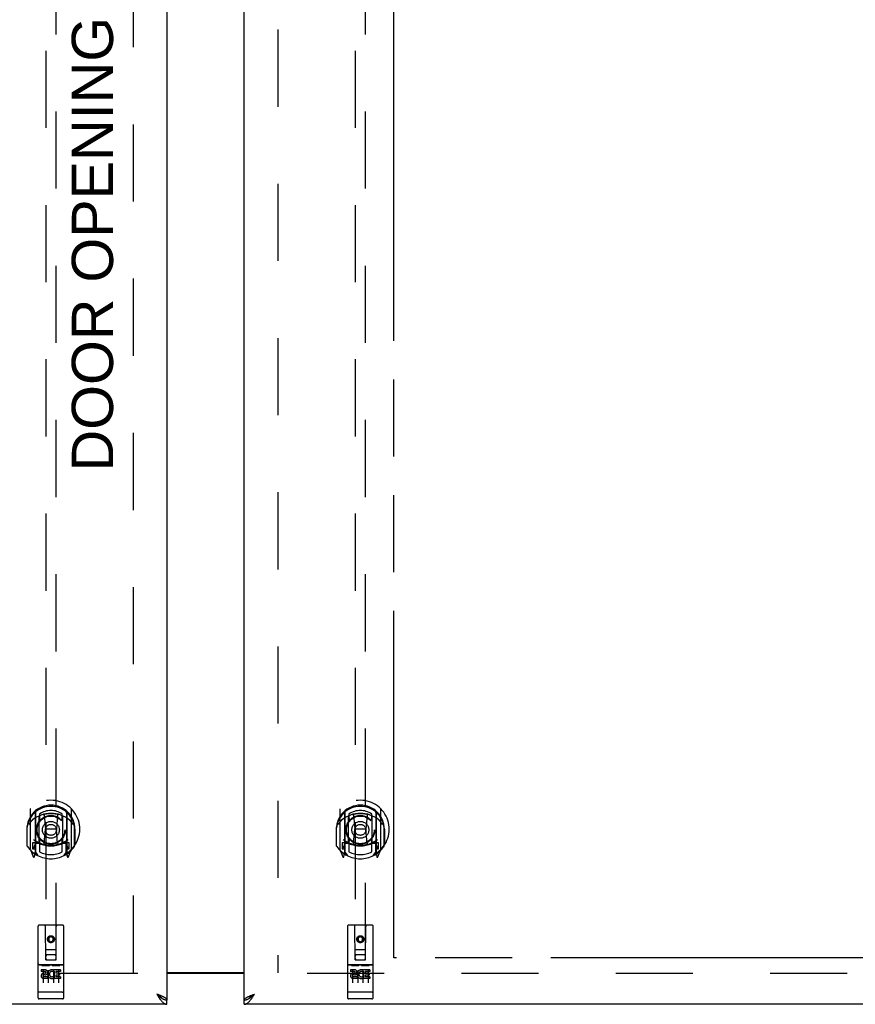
# Model space of a CAD drawing. Header units: inches. Extents: x 0 to 340, y 0 to 220.
# Tile 7 of 24: x 107 to 127, y 74 to 98. Entities that reach past the tile are written whole.
import ezdxf

# ---------------------------------------------------------------- set-up
doc = ezdxf.new("R2010")
doc.units = ezdxf.units.IN
doc.header["$LTSCALE"] = 18.7
doc.header["$MEASUREMENT"] = 0
doc.linetypes.add('HIDDEN', pattern=[0.2, 0.1, -0.1])
doc.linetypes.add('PHANTOM', pattern=[0.8, 0.45, -0.05, 0.1, -0.05, 0.1, -0.05])
doc.layers.get('0').update_dxf_attribs({"linetype": 'CONTINUOUS'})
for name, color, linetype in [('02___PRT_ALL_AXES', 7, 'CONTINUOUS'), ('AVAILABLE_DOOR_SPACE', 7, 'CONTINUOUS'), ('DEFAULT_2', 8, 'HIDDEN'), ('DIMENSIONS', 7, 'CONTINUOUS')]:
    doc.layers.add(name, color=color, linetype=linetype)
doc.styles.get("Standard").update_dxf_attribs({"font": 'arial.ttf'})
doc.dimstyles.new('DIMSTYLE_1', dxfattribs={"dimtxt": 1.5, "dimasz": 2, "dimexe": 0.09, "dimexo": 0.07, "dimgap": 0.0375, "dimtad": 0, "dimtih": 1, "dimtoh": 1, "dimzin": 4, "dimdsep": 46, "dimtxsty": 'Standard', "dimblk": '_FILLED', "dimblk1": '_FILLED', "dimblk2": '_FILLED', "dimcen": 0.09, "dimazin": 1, "dimtfac": 1, "dimtdec": 3, "dimtofl": 0, "dimtmove": 0, "dimatfit": 3, "dimldrblk": '_FILLED', "dimfxl": 1, "dimtolj": 1, "dimtzin": 4, "dimarcsym": 0})

# ---------------------------------------------------------------- blocks, each defined once
blk = doc.blocks.new('_FILLED')
at = {"color": 0, "linetype": 'ByBlock'}
blk.add_solid([(0, 0), (-1, 0.2), (-1, -0.2)], dxfattribs=at)
blk = doc.blocks.new('*D8')
at = {"layer": 'DIMENSIONS', "color": 2, "linetype": 'Continuous'}
for p, q in [((112.197, 131.744), (108.197, 131.744)), ((115.822, 131.744), (119.612, 131.744))]:
    blk.add_line(p, q, dxfattribs=at)
at = {"layer": 'DIMENSIONS', "color": 2, "linetype": 'Continuous', "xscale": 2, "yscale": 2, "zscale": 2}
blk.add_blockref('_FILLED', (112.197, 131.744), dxfattribs=at)
at = {"layer": 'DIMENSIONS', "color": 2, "linetype": 'Continuous', "xscale": 2, "yscale": 2, "zscale": 2, "rotation": 180}
blk.add_blockref('_FILLED', (115.822, 131.744), dxfattribs=at)
at = {"layer": 'DIMENSIONS', "color": 2, "linetype": 'Continuous', "insert": (120.362, 132.494), "char_height": 1.5, "width": 4.07621, "attachment_point": 1, "line_spacing_factor": 0.9}
blk.add_mtext('3.63', dxfattribs=at)
blk = doc.blocks.new('*D9')
at = {"layer": 'DIMENSIONS', "color": 2, "linetype": 'Continuous'}
for p, q in [((115.822, 133.973), (127.108, 133.973)), ((145.135, 133.973), (133.849, 133.973))]:
    blk.add_line(p, q, dxfattribs=at)
at = {"layer": 'DIMENSIONS', "color": 2, "linetype": 'Continuous', "xscale": 2, "yscale": 2, "zscale": 2, "rotation": 180}
blk.add_blockref('_FILLED', (115.822, 133.973), dxfattribs=at)
at = {"layer": 'DIMENSIONS', "color": 2, "linetype": 'Continuous', "xscale": 2, "yscale": 2, "zscale": 2}
blk.add_blockref('_FILLED', (145.135, 133.973), dxfattribs=at)
at = {"layer": 'DIMENSIONS', "color": 2, "linetype": 'Continuous', "insert": (130.479, 134.723), "char_height": 1.5, "width": 5.24164, "attachment_point": 2, "line_spacing_factor": 0.9}
blk.add_mtext('29.31', dxfattribs=at)

msp = doc.modelspace()

# ---------------------------------------------------------------- linework, layer by layer
at = {"color": 3, "linetype": 'Continuous'}
for p, q in [((110.322, 154.887), (110.322, 74.595)), ((112.197, 74.595), (112.197, 154.887)), ((112.197, 75.256), (110.322, 75.256)), ((112.197, 75.241), (110.322, 75.241)), ((112.412, 74.726), (112.444, 74.738)), ((110.322, 74.491), (75.635, 74.491)), ((146.885, 74.491), (112.197, 74.491))]:
    msp.add_line(p, q, dxfattribs=at)
at = {"color": 7, "linetype": 'Continuous'}
for p, q in [((110.199, 74.637), (110.21, 74.63)), ((110.322, 74.491), (110.322, 74.595)), ((112.197, 74.491), (112.197, 74.595)), ((112.298, 74.623), (112.309, 74.63))]:
    msp.add_line(p, q, dxfattribs=at)
at = {"color": 3, "linetype": 'Continuous'}
for points in [[(110.226, 74.678), (110.213, 74.684), (110.199, 74.69), (110.185, 74.696), (110.17, 74.702), (110.155, 74.708), (110.14, 74.714), (110.124, 74.72), (110.108, 74.726), (110.076, 74.738)], [(110.076, 74.738), (110.087, 74.72), (110.098, 74.702), (110.109, 74.685), (110.121, 74.668), (110.132, 74.651), (110.143, 74.635), (110.154, 74.619), (110.165, 74.604)], [(112.343, 74.59), (112.354, 74.604), (112.365, 74.619), (112.377, 74.635), (112.388, 74.651), (112.399, 74.668), (112.41, 74.685), (112.421, 74.702), (112.433, 74.72), (112.444, 74.738)], [(110.165, 74.604), (110.177, 74.59), (110.188, 74.576), (110.199, 74.563), (110.21, 74.551), (110.221, 74.54), (110.233, 74.53), (110.244, 74.521), (110.255, 74.513), (110.266, 74.507), (110.278, 74.501), (110.289, 74.497), (110.3, 74.494), (110.311, 74.492), (110.322, 74.491)], [(110.322, 74.595), (110.322, 74.601), (110.32, 74.607), (110.318, 74.613), (110.314, 74.619), (110.309, 74.625), (110.304, 74.631), (110.297, 74.637), (110.289, 74.643), (110.281, 74.648), (110.271, 74.654), (110.261, 74.66), (110.25, 74.666), (110.238, 74.672), (110.226, 74.678)], [(112.197, 74.595), (112.198, 74.601), (112.199, 74.607), (112.202, 74.613), (112.206, 74.619), (112.21, 74.625), (112.216, 74.631), (112.223, 74.637), (112.23, 74.643), (112.239, 74.648), (112.248, 74.654), (112.258, 74.66), (112.27, 74.666), (112.281, 74.672), (112.294, 74.678)], [(112.197, 74.491), (112.209, 74.492), (112.22, 74.494), (112.231, 74.497), (112.242, 74.501), (112.253, 74.507), (112.265, 74.513), (112.276, 74.521), (112.287, 74.53), (112.298, 74.54), (112.309, 74.551), (112.321, 74.563), (112.332, 74.576), (112.343, 74.59)], [(112.294, 74.678), (112.307, 74.684), (112.321, 74.69), (112.335, 74.696), (112.35, 74.702), (112.365, 74.708), (112.38, 74.714), (112.396, 74.72), (112.412, 74.726)]]:
    msp.add_lwpolyline(points, dxfattribs=at)
at = {"color": 7, "linetype": 'Continuous'}
for points in [[(110.076, 74.738), (110.087, 74.727), (110.098, 74.717), (110.109, 74.707), (110.121, 74.697), (110.132, 74.688), (110.143, 74.678), (110.154, 74.669), (110.165, 74.66), (110.177, 74.652), (110.188, 74.644), (110.199, 74.637)], [(110.206, 74.632), (110.203, 74.638), (110.197, 74.645), (110.191, 74.652), (110.184, 74.659), (110.177, 74.666), (110.168, 74.673), (110.16, 74.681), (110.15, 74.688), (110.141, 74.695), (110.13, 74.702), (110.12, 74.709), (110.109, 74.716), (110.098, 74.723), (110.087, 74.73), (110.076, 74.738)], [(112.309, 74.63), (112.321, 74.637), (112.332, 74.644), (112.343, 74.652), (112.354, 74.66), (112.365, 74.669), (112.377, 74.678), (112.388, 74.688), (112.399, 74.697), (112.41, 74.707), (112.421, 74.717), (112.433, 74.727), (112.444, 74.738)], [(112.313, 74.632), (112.317, 74.638), (112.322, 74.645), (112.329, 74.652), (112.335, 74.659), (112.343, 74.666), (112.351, 74.673), (112.36, 74.681), (112.369, 74.688), (112.379, 74.695), (112.389, 74.702), (112.4, 74.709), (112.411, 74.716), (112.422, 74.723), (112.433, 74.73), (112.444, 74.738)], [(110.21, 74.63), (110.221, 74.623), (110.233, 74.618), (110.244, 74.612), (110.255, 74.608), (110.266, 74.604), (110.278, 74.601), (110.289, 74.598), (110.3, 74.596), (110.311, 74.595), (110.322, 74.595)], [(112.197, 74.595), (112.209, 74.595), (112.22, 74.596), (112.231, 74.598), (112.242, 74.601), (112.253, 74.604), (112.265, 74.608), (112.276, 74.612), (112.287, 74.618), (112.298, 74.623)]]:
    msp.add_lwpolyline(points, dxfattribs=at)
at = {"layer": '02___PRT_ALL_AXES', "color": 8, "linetype": 'HIDDEN'}
for p, q in [((107.792, 75.452), (107.227, 75.452)), ((115.292, 75.452), (114.727, 75.452)), ((107.365, 75.33), (107.273, 75.33)), ((107.273, 75.33), (107.273, 75.287)), ((107.365, 75.287), (107.273, 75.287)), ((107.369, 75.244), (107.323, 75.244)), ((107.586, 75.294), (107.573, 75.275)), ((107.582, 75.319), (107.586, 75.317)), ((107.742, 75.33), (107.586, 75.33)), ((107.586, 75.33), (107.586, 75.317)), ((107.586, 75.294), (107.586, 75.116)), ((107.742, 75.287), (107.628, 75.287)), ((107.628, 75.287), (107.628, 75.244)), ((107.72, 75.244), (107.628, 75.244)), ((107.72, 75.244), (107.72, 75.201)), ((107.742, 75.33), (107.742, 75.287)), ((114.865, 75.33), (114.773, 75.33)), ((114.773, 75.33), (114.773, 75.287)), ((114.865, 75.287), (114.773, 75.287)), ((114.869, 75.244), (114.823, 75.244)), ((115.086, 75.294), (115.073, 75.275)), ((115.082, 75.319), (115.086, 75.317)), ((115.242, 75.33), (115.086, 75.33)), ((115.086, 75.33), (115.086, 75.317)), ((115.086, 75.294), (115.086, 75.116)), ((115.242, 75.287), (115.128, 75.287)), ((115.128, 75.287), (115.128, 75.244)), ((115.22, 75.244), (115.128, 75.244)), ((115.22, 75.244), (115.22, 75.201)), ((115.242, 75.33), (115.242, 75.287)), ((107.365, 75.203), (107.337, 75.203)), ((107.429, 75.159), (107.337, 75.159)), ((107.429, 75.116), (107.337, 75.116)), ((107.429, 75.159), (107.429, 75.116)), ((107.561, 75.164), (107.578, 75.125)), ((107.742, 75.116), (107.586, 75.116)), ((107.72, 75.201), (107.628, 75.201)), ((107.628, 75.201), (107.628, 75.159)), ((107.742, 75.159), (107.628, 75.159)), ((107.742, 75.159), (107.742, 75.116)), ((114.865, 75.203), (114.837, 75.203)), ((114.929, 75.159), (114.837, 75.159)), ((114.929, 75.116), (114.837, 75.116)), ((114.929, 75.159), (114.929, 75.116)), ((115.061, 75.164), (115.078, 75.125)), ((115.242, 75.116), (115.086, 75.116)), ((115.22, 75.201), (115.128, 75.201)), ((115.128, 75.201), (115.128, 75.159)), ((115.242, 75.159), (115.128, 75.159)), ((115.242, 75.159), (115.242, 75.116)), ((107.792, 74.624), (107.227, 74.624)), ((115.292, 74.624), (114.727, 74.624))]:
    msp.add_line(p, q, dxfattribs=at)
for centre in [(107.51, 76.069), (115.01, 76.069)]:
    msp.add_circle(centre, 0.085, dxfattribs=at)
for centre, radius, start, end in [((107.337, 75.181), 0.0644, 102.2995, 270.0775), ((107.365, 75.266), 0.0635, 270, 90), ((107.365, 75.265), 0.0219, 280.307, 90), ((107.536, 75.223), 0.107, 64.2636, 293.4027), ((107.536, 75.223), 0.0639, 54.8895, 293.4026), ((114.837, 75.181), 0.0644, 102.2995, 270.0775), ((114.865, 75.266), 0.0635, 270, 90), ((114.865, 75.265), 0.0219, 280.307, 90), ((115.036, 75.223), 0.107, 64.2636, 293.4027), ((115.036, 75.223), 0.0639, 54.8895, 293.4026), ((107.337, 75.181), 0.0219, 89.9011, 270), ((114.837, 75.181), 0.0219, 89.9011, 270)]:
    msp.add_arc(centre, radius, start, end, dxfattribs=at)
at = {"layer": 'AVAILABLE_DOOR_SPACE', "color": 4, "linetype": 'PHANTOM'}
for p, q in [((115.822, 75.616), (115.822, 108.04)), ((128.041, 75.616), (115.822, 75.616))]:
    msp.add_line(p, q, dxfattribs=at)
at = {"layer": 'DEFAULT_2', "color": 8, "linetype": 'HIDDEN'}
for p, q in [((109.51, 75.256), (109.51, 154.226)), ((113.01, 154.226), (113.01, 75.256)), ((107.385, 112.57), (107.385, 75.569)), ((107.635, 75.569), (107.635, 112.57)), ((114.885, 112.57), (114.885, 75.569)), ((115.135, 75.569), (115.135, 112.57)), ((107.01, 79.222), (107.01, 78.255)), ((107.127, 79.168), (107.127, 78.152)), ((107.135, 79.144), (107.135, 78.141)), ((107.227, 78.42), (107.227, 79.052)), ((107.235, 79.104), (107.235, 79.001)), ((107.347, 79.078), (107.377, 78.739)), ((107.672, 79.078), (107.642, 78.739)), ((107.785, 79.001), (107.785, 79.104)), ((107.792, 79.052), (107.792, 78.42)), ((107.885, 79.144), (107.885, 78.141)), ((107.892, 79.168), (107.892, 78.152)), ((108.01, 78.255), (108.01, 79.222)), ((114.51, 79.222), (114.51, 78.255)), ((114.627, 79.168), (114.627, 78.152)), ((114.635, 79.144), (114.635, 78.141)), ((114.727, 78.42), (114.727, 79.052)), ((114.735, 79.104), (114.735, 79.001)), ((114.847, 79.078), (114.877, 78.739)), ((115.172, 79.078), (115.142, 78.739)), ((115.285, 79.001), (115.285, 79.104)), ((115.292, 79.052), (115.292, 78.42)), ((115.385, 79.144), (115.385, 78.141)), ((115.392, 79.168), (115.392, 78.152)), ((115.51, 78.255), (115.51, 79.222)), ((106.935, 78.785), (106.935, 78.788)), ((106.935, 78.328), (106.935, 78.785)), ((108.085, 78.785), (108.085, 78.788)), ((108.085, 78.328), (108.085, 78.785)), ((114.435, 78.785), (114.435, 78.788)), ((114.435, 78.328), (114.435, 78.785)), ((115.585, 78.785), (115.585, 78.788)), ((115.585, 78.328), (115.585, 78.785)), ((106.927, 78.739), (106.942, 78.738)), ((106.927, 78.739), (106.927, 78.35)), ((107.347, 78.394), (107.377, 78.739)), ((107.642, 78.739), (107.377, 78.739)), ((107.673, 78.394), (107.642, 78.739)), ((108.092, 78.739), (108.077, 78.738)), ((108.092, 78.739), (108.092, 78.35)), ((114.427, 78.739), (114.442, 78.738)), ((114.427, 78.739), (114.427, 78.35)), ((114.847, 78.394), (114.877, 78.739)), ((115.142, 78.739), (114.877, 78.739)), ((115.173, 78.394), (115.142, 78.739)), ((115.592, 78.739), (115.577, 78.738)), ((115.592, 78.739), (115.592, 78.35)), ((107.127, 78.409), (107.067, 78.409)), ((107.067, 78.409), (107.067, 78.259)), ((107.105, 78.313), (107.076, 78.267)), ((107.137, 78.373), (107.137, 78.165)), ((107.227, 78.411), (107.155, 78.411)), ((107.223, 78.393), (107.157, 78.393)), ((107.235, 78.44), (107.235, 78.187)), ((107.785, 78.187), (107.785, 78.44)), ((107.865, 78.411), (107.792, 78.411)), ((107.862, 78.393), (107.797, 78.393)), ((107.882, 78.165), (107.882, 78.373)), ((107.952, 78.409), (107.892, 78.409)), ((107.944, 78.267), (107.915, 78.313)), ((107.952, 78.259), (107.952, 78.409)), ((114.627, 78.409), (114.567, 78.409)), ((114.567, 78.409), (114.567, 78.259)), ((114.605, 78.313), (114.576, 78.267)), ((114.637, 78.373), (114.637, 78.165)), ((114.727, 78.411), (114.655, 78.411)), ((114.723, 78.393), (114.657, 78.393)), ((114.735, 78.44), (114.735, 78.187)), ((115.285, 78.187), (115.285, 78.44)), ((115.365, 78.411), (115.292, 78.411)), ((115.362, 78.393), (115.297, 78.393)), ((115.382, 78.165), (115.382, 78.373)), ((115.452, 78.409), (115.392, 78.409)), ((115.444, 78.267), (115.415, 78.313)), ((115.452, 78.259), (115.452, 78.409)), ((107.014, 78.244), (107.084, 78.069)), ((107.067, 78.259), (107.135, 78.259)), ((107.106, 78.149), (107.11, 78.146)), ((107.113, 78.072), (107.127, 78.152)), ((107.205, 78.09), (107.135, 78.199)), ((107.885, 78.199), (107.815, 78.09)), ((107.885, 78.259), (107.952, 78.259)), ((107.892, 78.152), (107.907, 78.072)), ((107.913, 78.148), (107.914, 78.149)), ((107.914, 78.149), (107.914, 78.149)), ((107.914, 78.149), (107.914, 78.149)), ((107.935, 78.069), (108.005, 78.244)), ((114.514, 78.244), (114.584, 78.069)), ((114.567, 78.259), (114.635, 78.259)), ((114.606, 78.149), (114.61, 78.146)), ((114.613, 78.072), (114.627, 78.152)), ((114.705, 78.09), (114.635, 78.199)), ((115.385, 78.199), (115.315, 78.09)), ((115.385, 78.259), (115.452, 78.259)), ((115.392, 78.152), (115.407, 78.072)), ((115.413, 78.148), (115.414, 78.149)), ((115.414, 78.149), (115.414, 78.149)), ((115.414, 78.149), (115.414, 78.149)), ((115.435, 78.069), (115.505, 78.244)), ((107.792, 76.409), (107.227, 76.409)), ((115.292, 76.409), (114.727, 76.409)), ((107.197, 76.379), (107.197, 74.654)), ((107.383, 75.569), (107.38, 76.379)), ((107.636, 75.569), (107.64, 76.379)), ((107.822, 74.654), (107.822, 76.379)), ((114.697, 76.379), (114.697, 74.654)), ((114.883, 75.569), (114.88, 76.379)), ((115.136, 75.569), (115.14, 76.379)), ((115.322, 74.654), (115.322, 76.379)), ((107.51, 76.141), (107.447, 76.105)), ((107.447, 76.105), (107.457, 76.099)), ((107.447, 76.105), (107.447, 76.033)), ((107.447, 76.033), (107.457, 76.039)), ((107.447, 76.033), (107.51, 75.997)), ((107.51, 76.129), (107.457, 76.099)), ((107.457, 76.099), (107.457, 76.039)), ((107.457, 76.039), (107.51, 76.008)), ((107.572, 76.105), (107.51, 76.141)), ((107.51, 76.141), (107.51, 76.129)), ((107.562, 76.099), (107.51, 76.129)), ((107.51, 76.008), (107.562, 76.039)), ((107.51, 75.997), (107.572, 76.033)), ((107.51, 75.997), (107.51, 76.008)), ((107.572, 76.105), (107.562, 76.099)), ((107.562, 76.039), (107.562, 76.099)), ((107.572, 76.033), (107.562, 76.039)), ((107.572, 76.033), (107.572, 76.105)), ((115.01, 76.141), (114.947, 76.105)), ((114.947, 76.105), (114.957, 76.099)), ((114.947, 76.105), (114.947, 76.033)), ((114.947, 76.033), (114.957, 76.039)), ((114.947, 76.033), (115.01, 75.997)), ((115.01, 76.129), (114.957, 76.099)), ((114.957, 76.099), (114.957, 76.039)), ((114.957, 76.039), (115.01, 76.008)), ((115.072, 76.105), (115.01, 76.141)), ((115.01, 76.141), (115.01, 76.129)), ((115.062, 76.099), (115.01, 76.129)), ((115.01, 76.008), (115.062, 76.039)), ((115.01, 75.997), (115.072, 76.033)), ((115.01, 75.997), (115.01, 76.008)), ((115.072, 76.105), (115.062, 76.099)), ((115.062, 76.039), (115.062, 76.099)), ((115.072, 76.033), (115.062, 76.039)), ((115.072, 76.033), (115.072, 76.105)), ((107.382, 75.819), (107.637, 75.819)), ((107.595, 75.694), (107.425, 75.694)), ((114.882, 75.819), (115.137, 75.819)), ((115.095, 75.694), (114.925, 75.694)), ((107.227, 75.452), (107.792, 75.452)), ((107.383, 75.569), (107.385, 75.569)), ((107.385, 75.569), (107.635, 75.569)), ((107.635, 75.569), (107.636, 75.569)), ((114.727, 75.452), (115.292, 75.452)), ((114.883, 75.569), (114.885, 75.569)), ((114.885, 75.569), (115.135, 75.569)), ((115.135, 75.569), (115.136, 75.569)), ((109.614, 75.241), (77.01, 75.241)), ((107.299, 75.435), (107.471, 75.435)), ((107.322, 75.321), (107.322, 75.015)), ((107.447, 75.321), (107.447, 75.015)), ((107.549, 75.435), (107.721, 75.435)), ((107.572, 75.321), (107.572, 75.015)), ((107.697, 75.321), (107.697, 75.015)), ((145.51, 75.241), (112.906, 75.241)), ((114.799, 75.435), (114.971, 75.435)), ((114.822, 75.321), (114.822, 75.015)), ((114.947, 75.321), (114.947, 75.015)), ((115.049, 75.435), (115.221, 75.435)), ((115.072, 75.321), (115.072, 75.015)), ((115.197, 75.321), (115.197, 75.015)), ((107.215, 74.782), (107.214, 74.782)), ((107.216, 74.782), (107.215, 74.782)), ((107.217, 74.782), (107.216, 74.782)), ((107.218, 74.782), (107.217, 74.782)), ((107.217, 74.782), (107.217, 74.782)), ((107.219, 74.782), (107.218, 74.782)), ((107.22, 74.782), (107.219, 74.782)), ((107.221, 74.782), (107.22, 74.782)), ((107.222, 74.782), (107.221, 74.782)), ((107.221, 74.782), (107.221, 74.782)), ((107.223, 74.782), (107.222, 74.782)), ((107.224, 74.782), (107.223, 74.782)), ((107.225, 74.782), (107.224, 74.782)), ((107.226, 74.782), (107.225, 74.782)), ((107.227, 74.782), (107.226, 74.782)), ((107.226, 74.782), (107.226, 74.782)), ((107.793, 74.782), (107.227, 74.782)), ((107.793, 74.782), (107.794, 74.782)), ((107.794, 74.782), (107.795, 74.782)), ((107.794, 74.782), (107.794, 74.782)), ((107.795, 74.782), (107.796, 74.782)), ((107.796, 74.782), (107.797, 74.782)), ((107.797, 74.782), (107.798, 74.782)), ((107.798, 74.782), (107.799, 74.782)), ((107.799, 74.782), (107.8, 74.782)), ((107.799, 74.782), (107.799, 74.782)), ((107.8, 74.782), (107.801, 74.782)), ((107.801, 74.782), (107.802, 74.782)), ((107.802, 74.782), (107.803, 74.782)), ((107.803, 74.782), (107.804, 74.782)), ((107.803, 74.782), (107.803, 74.782)), ((107.804, 74.782), (107.805, 74.782)), ((107.805, 74.782), (107.806, 74.782)), ((107.806, 74.782), (107.806, 74.782)), ((114.715, 74.782), (114.714, 74.782)), ((114.716, 74.782), (114.715, 74.782)), ((114.717, 74.782), (114.716, 74.782)), ((114.718, 74.782), (114.717, 74.782)), ((114.717, 74.782), (114.717, 74.782)), ((114.719, 74.782), (114.718, 74.782)), ((114.72, 74.782), (114.719, 74.782)), ((114.721, 74.782), (114.72, 74.782)), ((114.722, 74.782), (114.721, 74.782)), ((114.721, 74.782), (114.721, 74.782)), ((114.723, 74.782), (114.722, 74.782)), ((114.724, 74.782), (114.723, 74.782)), ((114.725, 74.782), (114.724, 74.782)), ((114.726, 74.782), (114.725, 74.782)), ((114.727, 74.782), (114.726, 74.782)), ((114.726, 74.782), (114.726, 74.782)), ((115.293, 74.782), (114.727, 74.782)), ((115.293, 74.782), (115.294, 74.782)), ((115.294, 74.782), (115.295, 74.782)), ((115.294, 74.782), (115.294, 74.782)), ((115.295, 74.782), (115.296, 74.782)), ((115.296, 74.782), (115.297, 74.782)), ((115.297, 74.782), (115.298, 74.782)), ((115.298, 74.782), (115.299, 74.782)), ((115.299, 74.782), (115.3, 74.782)), ((115.299, 74.782), (115.299, 74.782)), ((115.3, 74.782), (115.301, 74.782)), ((115.301, 74.782), (115.302, 74.782)), ((115.302, 74.782), (115.303, 74.782)), ((115.303, 74.782), (115.304, 74.782)), ((115.303, 74.782), (115.303, 74.782)), ((115.304, 74.782), (115.305, 74.782)), ((115.305, 74.782), (115.306, 74.782)), ((115.306, 74.782), (115.306, 74.782)), ((107.477, 74.624), (107.292, 74.624)), ((107.727, 74.624), (107.542, 74.624)), ((114.977, 74.624), (114.792, 74.624)), ((115.227, 74.624), (115.042, 74.624))]:
    msp.add_line(p, q, dxfattribs=at)
for points in [[(107.322, 79.095), (107.327, 79.097), (107.333, 79.098), (107.338, 79.1), (107.344, 79.101), (107.349, 79.102), (107.354, 79.104), (107.36, 79.105), (107.365, 79.106), (107.371, 79.107), (107.376, 79.108), (107.382, 79.109), (107.387, 79.11), (107.393, 79.111), (107.398, 79.112), (107.404, 79.113), (107.409, 79.114), (107.415, 79.115), (107.421, 79.115), (107.426, 79.116), (107.432, 79.117), (107.437, 79.117), (107.443, 79.118), (107.448, 79.118), (107.454, 79.119), (107.46, 79.119), (107.465, 79.12), (107.471, 79.12), (107.476, 79.12), (107.482, 79.12), (107.487, 79.121), (107.493, 79.121), (107.499, 79.121), (107.504, 79.121), (107.51, 79.121), (107.515, 79.121), (107.521, 79.121), (107.527, 79.121), (107.532, 79.121), (107.538, 79.12), (107.543, 79.12), (107.549, 79.12), (107.555, 79.12), (107.56, 79.119), (107.566, 79.119), (107.571, 79.118), (107.577, 79.118), (107.582, 79.117), (107.588, 79.117), (107.594, 79.116), (107.599, 79.115), (107.605, 79.115), (107.61, 79.114), (107.616, 79.113), (107.621, 79.112), (107.627, 79.111), (107.632, 79.11), (107.638, 79.109), (107.643, 79.108), (107.649, 79.107), (107.654, 79.106), (107.66, 79.105), (107.665, 79.104), (107.671, 79.102), (107.676, 79.101), (107.682, 79.1), (107.687, 79.098), (107.692, 79.097), (107.698, 79.095)], [(114.822, 79.095), (114.827, 79.097), (114.833, 79.098), (114.838, 79.1), (114.844, 79.101), (114.849, 79.102), (114.854, 79.104), (114.86, 79.105), (114.865, 79.106), (114.871, 79.107), (114.876, 79.108), (114.882, 79.109), (114.887, 79.11), (114.893, 79.111), (114.898, 79.112), (114.904, 79.113), (114.909, 79.114), (114.915, 79.115), (114.921, 79.115), (114.926, 79.116), (114.932, 79.117), (114.937, 79.117), (114.943, 79.118), (114.948, 79.118), (114.954, 79.119), (114.96, 79.119), (114.965, 79.12), (114.971, 79.12), (114.976, 79.12), (114.982, 79.12), (114.987, 79.121), (114.993, 79.121), (114.999, 79.121), (115.004, 79.121), (115.01, 79.121), (115.015, 79.121), (115.021, 79.121), (115.027, 79.121), (115.032, 79.121), (115.038, 79.12), (115.043, 79.12), (115.049, 79.12), (115.055, 79.12), (115.06, 79.119), (115.066, 79.119), (115.071, 79.118), (115.077, 79.118), (115.082, 79.117), (115.088, 79.117), (115.094, 79.116), (115.099, 79.115), (115.105, 79.115), (115.11, 79.114), (115.116, 79.113), (115.121, 79.112), (115.127, 79.111), (115.132, 79.11), (115.138, 79.109), (115.143, 79.108), (115.149, 79.107), (115.154, 79.106), (115.16, 79.105), (115.165, 79.104), (115.171, 79.102), (115.176, 79.101), (115.182, 79.1), (115.187, 79.098), (115.192, 79.097), (115.198, 79.095)], [(107.055, 78.954), (107.054, 78.952), (107.052, 78.951), (107.051, 78.95), (107.049, 78.948), (107.048, 78.947), (107.046, 78.945), (107.044, 78.943), (107.043, 78.942), (107.041, 78.94), (107.039, 78.938), (107.037, 78.936), (107.035, 78.934), (107.033, 78.932), (107.032, 78.93), (107.03, 78.927), (107.028, 78.925), (107.026, 78.923), (107.023, 78.92), (107.021, 78.917), (107.019, 78.915), (107.017, 78.912), (107.015, 78.909), (107.012, 78.906), (107.01, 78.902), (107.008, 78.899), (107.005, 78.896), (107.003, 78.892), (107, 78.888), (106.998, 78.884), (106.995, 78.88), (106.992, 78.876), (106.989, 78.872), (106.986, 78.867), (106.983, 78.862), (106.98, 78.857), (106.977, 78.852)], [(108.042, 78.852), (108.039, 78.857), (108.036, 78.862), (108.033, 78.867), (108.03, 78.872), (108.028, 78.876), (108.025, 78.88), (108.022, 78.884), (108.02, 78.888), (108.017, 78.892), (108.014, 78.896), (108.012, 78.899), (108.01, 78.902), (108.007, 78.906), (108.005, 78.909), (108.003, 78.912), (108.001, 78.915), (107.998, 78.917), (107.996, 78.92), (107.994, 78.923), (107.992, 78.925), (107.99, 78.927), (107.988, 78.93), (107.986, 78.932), (107.984, 78.934), (107.982, 78.936), (107.981, 78.938), (107.979, 78.94), (107.977, 78.942), (107.975, 78.943), (107.974, 78.945), (107.972, 78.946), (107.97, 78.948), (107.969, 78.949), (107.967, 78.951), (107.966, 78.952), (107.964, 78.954)], [(114.555, 78.954), (114.554, 78.952), (114.552, 78.951), (114.551, 78.95), (114.549, 78.948), (114.548, 78.947), (114.546, 78.945), (114.544, 78.943), (114.543, 78.942), (114.541, 78.94), (114.539, 78.938), (114.537, 78.936), (114.535, 78.934), (114.533, 78.932), (114.532, 78.93), (114.53, 78.927), (114.528, 78.925), (114.526, 78.923), (114.523, 78.92), (114.521, 78.917), (114.519, 78.915), (114.517, 78.912), (114.515, 78.909), (114.512, 78.906), (114.51, 78.902), (114.508, 78.899), (114.505, 78.896), (114.503, 78.892), (114.5, 78.888), (114.498, 78.884), (114.495, 78.88), (114.492, 78.876), (114.489, 78.872), (114.486, 78.867), (114.483, 78.862), (114.48, 78.857), (114.477, 78.852)], [(115.542, 78.852), (115.539, 78.857), (115.536, 78.862), (115.533, 78.867), (115.53, 78.872), (115.528, 78.876), (115.525, 78.88), (115.522, 78.884), (115.52, 78.888), (115.517, 78.892), (115.514, 78.896), (115.512, 78.899), (115.51, 78.902), (115.507, 78.906), (115.505, 78.909), (115.503, 78.912), (115.501, 78.915), (115.498, 78.917), (115.496, 78.92), (115.494, 78.923), (115.492, 78.925), (115.49, 78.927), (115.488, 78.93), (115.486, 78.932), (115.484, 78.934), (115.482, 78.936), (115.481, 78.938), (115.479, 78.94), (115.477, 78.942), (115.475, 78.943), (115.474, 78.945), (115.472, 78.946), (115.47, 78.948), (115.469, 78.949), (115.467, 78.951), (115.466, 78.952), (115.464, 78.954)], [(107.292, 75.434), (107.292, 75.434), (107.293, 75.434), (107.293, 75.434), (107.293, 75.434), (107.293, 75.435), (107.293, 75.435), (107.293, 75.435), (107.293, 75.435), (107.293, 75.435), (107.293, 75.435), (107.293, 75.435), (107.293, 75.435), (107.294, 75.435), (107.294, 75.435), (107.294, 75.435), (107.294, 75.435), (107.294, 75.435), (107.294, 75.435), (107.294, 75.435), (107.294, 75.435), (107.295, 75.435), (107.295, 75.435), (107.295, 75.435), (107.295, 75.435), (107.295, 75.435), (107.295, 75.435), (107.295, 75.435), (107.296, 75.435), (107.296, 75.435), (107.296, 75.435), (107.296, 75.435), (107.296, 75.435), (107.296, 75.435), (107.297, 75.435), (107.297, 75.435), (107.297, 75.435), (107.297, 75.435), (107.297, 75.435), (107.297, 75.435), (107.298, 75.435), (107.298, 75.435), (107.298, 75.435), (107.298, 75.435), (107.298, 75.435), (107.299, 75.435)], [(107.471, 75.435), (107.471, 75.435), (107.471, 75.435), (107.471, 75.435), (107.472, 75.435), (107.472, 75.435), (107.472, 75.435), (107.472, 75.435), (107.472, 75.435), (107.473, 75.435), (107.473, 75.435), (107.473, 75.435), (107.473, 75.435), (107.473, 75.435), (107.473, 75.435), (107.474, 75.435), (107.474, 75.435), (107.474, 75.435), (107.474, 75.435), (107.474, 75.435), (107.474, 75.435), (107.475, 75.435), (107.475, 75.435), (107.475, 75.435), (107.475, 75.435), (107.475, 75.435), (107.475, 75.435), (107.475, 75.435), (107.475, 75.435), (107.476, 75.435), (107.476, 75.435), (107.476, 75.435), (107.476, 75.435), (107.476, 75.435), (107.476, 75.435), (107.476, 75.435), (107.476, 75.435), (107.476, 75.435), (107.477, 75.435), (107.477, 75.435), (107.477, 75.435), (107.477, 75.435), (107.477, 75.434), (107.477, 75.434), (107.477, 75.434), (107.477, 75.434), (107.477, 75.434)], [(107.542, 75.434), (107.542, 75.434), (107.543, 75.434), (107.543, 75.434), (107.543, 75.434), (107.543, 75.435), (107.543, 75.435), (107.543, 75.435), (107.543, 75.435), (107.543, 75.435), (107.543, 75.435), (107.543, 75.435), (107.544, 75.435), (107.544, 75.435), (107.544, 75.435), (107.544, 75.435), (107.544, 75.435), (107.544, 75.435), (107.544, 75.435), (107.544, 75.435), (107.544, 75.435), (107.545, 75.435), (107.545, 75.435), (107.545, 75.435), (107.545, 75.435), (107.545, 75.435), (107.545, 75.435), (107.545, 75.435), (107.546, 75.435), (107.546, 75.435), (107.546, 75.435), (107.546, 75.435), (107.546, 75.435), (107.546, 75.435), (107.547, 75.435), (107.547, 75.435), (107.547, 75.435), (107.547, 75.435), (107.547, 75.435), (107.547, 75.435), (107.548, 75.435), (107.548, 75.435), (107.548, 75.435), (107.548, 75.435), (107.548, 75.435), (107.549, 75.435)], [(107.721, 75.435), (107.721, 75.435), (107.721, 75.435), (107.721, 75.435), (107.722, 75.435), (107.722, 75.435), (107.722, 75.435), (107.722, 75.435), (107.722, 75.435), (107.723, 75.435), (107.723, 75.435), (107.723, 75.435), (107.723, 75.435), (107.723, 75.435), (107.723, 75.435), (107.724, 75.435), (107.724, 75.435), (107.724, 75.435), (107.724, 75.435), (107.724, 75.435), (107.724, 75.435), (107.725, 75.435), (107.725, 75.435), (107.725, 75.435), (107.725, 75.435), (107.725, 75.435), (107.725, 75.435), (107.725, 75.435), (107.725, 75.435), (107.726, 75.435), (107.726, 75.435), (107.726, 75.435), (107.726, 75.435), (107.726, 75.435), (107.726, 75.435), (107.726, 75.435), (107.726, 75.435), (107.726, 75.435), (107.727, 75.435), (107.727, 75.435), (107.727, 75.435), (107.727, 75.435), (107.727, 75.434), (107.727, 75.434), (107.727, 75.434), (107.727, 75.434), (107.727, 75.434)], [(114.792, 75.434), (114.792, 75.434), (114.793, 75.434), (114.793, 75.434), (114.793, 75.434), (114.793, 75.435), (114.793, 75.435), (114.793, 75.435), (114.793, 75.435), (114.793, 75.435), (114.793, 75.435), (114.793, 75.435), (114.793, 75.435), (114.794, 75.435), (114.794, 75.435), (114.794, 75.435), (114.794, 75.435), (114.794, 75.435), (114.794, 75.435), (114.794, 75.435), (114.794, 75.435), (114.795, 75.435), (114.795, 75.435), (114.795, 75.435), (114.795, 75.435), (114.795, 75.435), (114.795, 75.435), (114.795, 75.435), (114.796, 75.435), (114.796, 75.435), (114.796, 75.435), (114.796, 75.435), (114.796, 75.435), (114.796, 75.435), (114.797, 75.435), (114.797, 75.435), (114.797, 75.435), (114.797, 75.435), (114.797, 75.435), (114.797, 75.435), (114.798, 75.435), (114.798, 75.435), (114.798, 75.435), (114.798, 75.435), (114.798, 75.435), (114.799, 75.435)], [(114.971, 75.435), (114.971, 75.435), (114.971, 75.435), (114.971, 75.435), (114.972, 75.435), (114.972, 75.435), (114.972, 75.435), (114.972, 75.435), (114.972, 75.435), (114.973, 75.435), (114.973, 75.435), (114.973, 75.435), (114.973, 75.435), (114.973, 75.435), (114.973, 75.435), (114.974, 75.435), (114.974, 75.435), (114.974, 75.435), (114.974, 75.435), (114.974, 75.435), (114.974, 75.435), (114.975, 75.435), (114.975, 75.435), (114.975, 75.435), (114.975, 75.435), (114.975, 75.435), (114.975, 75.435), (114.975, 75.435), (114.975, 75.435), (114.976, 75.435), (114.976, 75.435), (114.976, 75.435), (114.976, 75.435), (114.976, 75.435), (114.976, 75.435), (114.976, 75.435), (114.976, 75.435), (114.976, 75.435), (114.977, 75.435), (114.977, 75.435), (114.977, 75.435), (114.977, 75.435), (114.977, 75.434), (114.977, 75.434), (114.977, 75.434), (114.977, 75.434), (114.977, 75.434)], [(115.042, 75.434), (115.042, 75.434), (115.043, 75.434), (115.043, 75.434), (115.043, 75.434), (115.043, 75.435), (115.043, 75.435), (115.043, 75.435), (115.043, 75.435), (115.043, 75.435), (115.043, 75.435), (115.043, 75.435), (115.044, 75.435), (115.044, 75.435), (115.044, 75.435), (115.044, 75.435), (115.044, 75.435), (115.044, 75.435), (115.044, 75.435), (115.044, 75.435), (115.044, 75.435), (115.045, 75.435), (115.045, 75.435), (115.045, 75.435), (115.045, 75.435), (115.045, 75.435), (115.045, 75.435), (115.045, 75.435), (115.046, 75.435), (115.046, 75.435), (115.046, 75.435), (115.046, 75.435), (115.046, 75.435), (115.046, 75.435), (115.047, 75.435), (115.047, 75.435), (115.047, 75.435), (115.047, 75.435), (115.047, 75.435), (115.047, 75.435), (115.048, 75.435), (115.048, 75.435), (115.048, 75.435), (115.048, 75.435), (115.048, 75.435), (115.049, 75.435)], [(115.221, 75.435), (115.221, 75.435), (115.221, 75.435), (115.221, 75.435), (115.222, 75.435), (115.222, 75.435), (115.222, 75.435), (115.222, 75.435), (115.222, 75.435), (115.223, 75.435), (115.223, 75.435), (115.223, 75.435), (115.223, 75.435), (115.223, 75.435), (115.223, 75.435), (115.224, 75.435), (115.224, 75.435), (115.224, 75.435), (115.224, 75.435), (115.224, 75.435), (115.224, 75.435), (115.225, 75.435), (115.225, 75.435), (115.225, 75.435), (115.225, 75.435), (115.225, 75.435), (115.225, 75.435), (115.225, 75.435), (115.225, 75.435), (115.226, 75.435), (115.226, 75.435), (115.226, 75.435), (115.226, 75.435), (115.226, 75.435), (115.226, 75.435), (115.226, 75.435), (115.226, 75.435), (115.226, 75.435), (115.227, 75.435), (115.227, 75.435), (115.227, 75.435), (115.227, 75.435), (115.227, 75.434), (115.227, 75.434), (115.227, 75.434), (115.227, 75.434), (115.227, 75.434)], [(107.214, 74.782), (107.214, 74.782), (107.213, 74.782), (107.213, 74.782), (107.212, 74.782), (107.212, 74.783), (107.212, 74.783), (107.211, 74.783), (107.211, 74.783), (107.211, 74.783), (107.21, 74.783), (107.21, 74.783), (107.21, 74.783), (107.209, 74.783), (107.209, 74.783), (107.209, 74.783), (107.208, 74.783), (107.208, 74.783), (107.208, 74.783), (107.207, 74.783), (107.207, 74.783), (107.207, 74.784), (107.206, 74.784), (107.206, 74.784), (107.206, 74.784), (107.206, 74.784), (107.205, 74.784), (107.205, 74.784), (107.205, 74.784), (107.204, 74.784), (107.204, 74.784), (107.204, 74.784), (107.204, 74.784), (107.203, 74.784), (107.203, 74.785), (107.203, 74.785), (107.203, 74.785), (107.202, 74.785), (107.202, 74.785), (107.202, 74.785), (107.202, 74.785), (107.201, 74.785), (107.201, 74.785), (107.201, 74.785), (107.201, 74.785), (107.201, 74.786), (107.2, 74.786), (107.2, 74.786), (107.2, 74.786), (107.2, 74.786), (107.2, 74.786), (107.2, 74.786), (107.199, 74.786), (107.199, 74.786), (107.199, 74.786), (107.199, 74.787), (107.199, 74.787), (107.199, 74.787), (107.199, 74.787), (107.199, 74.787), (107.198, 74.787), (107.198, 74.787), (107.198, 74.787), (107.198, 74.787), (107.198, 74.787), (107.198, 74.788), (107.198, 74.788), (107.198, 74.788), (107.198, 74.788), (107.198, 74.788), (107.198, 74.788), (107.198, 74.788), (107.197, 74.788), (107.197, 74.788), (107.197, 74.788), (107.197, 74.789), (107.197, 74.789), (107.197, 74.789), (107.197, 74.789), (107.197, 74.789)], [(107.806, 74.782), (107.807, 74.782), (107.807, 74.782), (107.808, 74.783), (107.808, 74.783), (107.808, 74.783), (107.809, 74.783), (107.809, 74.783), (107.809, 74.783), (107.81, 74.783), (107.81, 74.783), (107.81, 74.783), (107.811, 74.783), (107.811, 74.783), (107.811, 74.783), (107.812, 74.783), (107.812, 74.783), (107.812, 74.783), (107.813, 74.783), (107.813, 74.784), (107.813, 74.784), (107.814, 74.784), (107.814, 74.784), (107.814, 74.784), (107.814, 74.784), (107.815, 74.784), (107.815, 74.784), (107.815, 74.784), (107.816, 74.784), (107.816, 74.784), (107.816, 74.784), (107.816, 74.784), (107.817, 74.785), (107.817, 74.785), (107.817, 74.785), (107.817, 74.785), (107.818, 74.785), (107.818, 74.785), (107.818, 74.785), (107.818, 74.785), (107.818, 74.785), (107.819, 74.785), (107.819, 74.785), (107.819, 74.786), (107.819, 74.786), (107.819, 74.786), (107.82, 74.786), (107.82, 74.786), (107.82, 74.786), (107.82, 74.786), (107.82, 74.786), (107.82, 74.786), (107.821, 74.786), (107.821, 74.787), (107.821, 74.787), (107.821, 74.787), (107.821, 74.787), (107.821, 74.787), (107.821, 74.787), (107.821, 74.787), (107.821, 74.787), (107.822, 74.787), (107.822, 74.787), (107.822, 74.788), (107.822, 74.788), (107.822, 74.788), (107.822, 74.788), (107.822, 74.788), (107.822, 74.788), (107.822, 74.788), (107.822, 74.788), (107.822, 74.788), (107.822, 74.788), (107.822, 74.789), (107.822, 74.789), (107.822, 74.789), (107.822, 74.789), (107.822, 74.789)], [(114.714, 74.782), (114.714, 74.782), (114.713, 74.782), (114.713, 74.782), (114.712, 74.782), (114.712, 74.783), (114.712, 74.783), (114.711, 74.783), (114.711, 74.783), (114.711, 74.783), (114.71, 74.783), (114.71, 74.783), (114.71, 74.783), (114.709, 74.783), (114.709, 74.783), (114.709, 74.783), (114.708, 74.783), (114.708, 74.783), (114.708, 74.783), (114.707, 74.783), (114.707, 74.783), (114.707, 74.784), (114.706, 74.784), (114.706, 74.784), (114.706, 74.784), (114.706, 74.784), (114.705, 74.784), (114.705, 74.784), (114.705, 74.784), (114.704, 74.784), (114.704, 74.784), (114.704, 74.784), (114.704, 74.784), (114.703, 74.784), (114.703, 74.785), (114.703, 74.785), (114.703, 74.785), (114.702, 74.785), (114.702, 74.785), (114.702, 74.785), (114.702, 74.785), (114.701, 74.785), (114.701, 74.785), (114.701, 74.785), (114.701, 74.785), (114.701, 74.786), (114.7, 74.786), (114.7, 74.786), (114.7, 74.786), (114.7, 74.786), (114.7, 74.786), (114.7, 74.786), (114.699, 74.786), (114.699, 74.786), (114.699, 74.786), (114.699, 74.787), (114.699, 74.787), (114.699, 74.787), (114.699, 74.787), (114.699, 74.787), (114.698, 74.787), (114.698, 74.787), (114.698, 74.787), (114.698, 74.787), (114.698, 74.787), (114.698, 74.788), (114.698, 74.788), (114.698, 74.788), (114.698, 74.788), (114.698, 74.788), (114.698, 74.788), (114.698, 74.788), (114.697, 74.788), (114.697, 74.788), (114.697, 74.788), (114.697, 74.789), (114.697, 74.789), (114.697, 74.789), (114.697, 74.789), (114.697, 74.789)], [(115.306, 74.782), (115.307, 74.782), (115.307, 74.782), (115.308, 74.783), (115.308, 74.783), (115.308, 74.783), (115.309, 74.783), (115.309, 74.783), (115.309, 74.783), (115.31, 74.783), (115.31, 74.783), (115.31, 74.783), (115.311, 74.783), (115.311, 74.783), (115.311, 74.783), (115.312, 74.783), (115.312, 74.783), (115.312, 74.783), (115.313, 74.783), (115.313, 74.784), (115.313, 74.784), (115.314, 74.784), (115.314, 74.784), (115.314, 74.784), (115.314, 74.784), (115.315, 74.784), (115.315, 74.784), (115.315, 74.784), (115.316, 74.784), (115.316, 74.784), (115.316, 74.784), (115.316, 74.784), (115.317, 74.785), (115.317, 74.785), (115.317, 74.785), (115.317, 74.785), (115.318, 74.785), (115.318, 74.785), (115.318, 74.785), (115.318, 74.785), (115.318, 74.785), (115.319, 74.785), (115.319, 74.785), (115.319, 74.786), (115.319, 74.786), (115.319, 74.786), (115.32, 74.786), (115.32, 74.786), (115.32, 74.786), (115.32, 74.786), (115.32, 74.786), (115.32, 74.786), (115.321, 74.786), (115.321, 74.787), (115.321, 74.787), (115.321, 74.787), (115.321, 74.787), (115.321, 74.787), (115.321, 74.787), (115.321, 74.787), (115.321, 74.787), (115.322, 74.787), (115.322, 74.787), (115.322, 74.788), (115.322, 74.788), (115.322, 74.788), (115.322, 74.788), (115.322, 74.788), (115.322, 74.788), (115.322, 74.788), (115.322, 74.788), (115.322, 74.788), (115.322, 74.788), (115.322, 74.789), (115.322, 74.789), (115.322, 74.789), (115.322, 74.789), (115.322, 74.789)]]:
    msp.add_lwpolyline(points, dxfattribs=at)
for centre, radius in [((107.51, 78.721), 0.35), ((107.51, 78.721), 0.335), ((115.01, 78.721), 0.35), ((115.01, 78.721), 0.335), ((107.51, 78.721), 0.205), ((107.51, 78.721), 0.133), ((115.01, 78.721), 0.205), ((115.01, 78.721), 0.133), ((107.51, 76.069), 0.0845), ((115.01, 76.069), 0.0845)]:
    msp.add_circle(centre, radius, dxfattribs=at)
for centre, radius, start, end in [((107.51, 78.739), 0.7, 305.5126, 234.4874), ((107.51, 78.736), 0.583, 0.2464, 179.7536), ((107.51, 78.711), 0.58, 7.6622, 172.3378), ((115.01, 78.739), 0.7, 305.5126, 234.4874), ((115.01, 78.736), 0.583, 0.2464, 179.7536), ((115.01, 78.711), 0.58, 7.6622, 172.3378), ((107.025, 79.222), 0.015, 135.0748, 180), ((107.51, 78.421), 0.7, 49.529, 130.471), ((107.142, 79.168), 0.015, 130.3587, 180), ((107.155, 79.144), 0.02, 129.3378, 179.9984), ((107.242, 79.052), 0.015, 112.9863, 180), ((107.51, 78.711), 0.48, 55.0461, 124.9539), ((107.51, 78.721), 0.343, 48.8739, 131.1261), ((107.327, 79.076), 0.02, 5.0796, 105.5752), ((107.692, 79.076), 0.02, 74.4248, 174.9204), ((107.777, 79.052), 0.015, 0, 67.0137), ((107.865, 79.144), 0.02, 0, 50.6594), ((107.877, 79.168), 0.015, 0, 49.6413), ((107.995, 79.222), 0.015, 0, 44.9252), ((114.525, 79.222), 0.015, 135.0748, 180), ((115.01, 78.421), 0.7, 49.529, 130.471), ((114.642, 79.168), 0.015, 130.3587, 180), ((114.655, 79.144), 0.02, 129.3378, 179.9984), ((114.742, 79.052), 0.015, 112.9863, 180), ((115.01, 78.711), 0.48, 55.0461, 124.9539), ((115.01, 78.721), 0.343, 48.8739, 131.1261), ((114.827, 79.076), 0.02, 5.0796, 105.5752), ((115.192, 79.076), 0.02, 74.4248, 174.9204), ((115.277, 79.052), 0.015, 0, 67.0137), ((115.365, 79.144), 0.02, 0, 50.6594), ((115.377, 79.168), 0.015, 0, 49.6413), ((115.495, 79.222), 0.015, 0, 44.9252), ((106.955, 78.785), 0.02, 172.3378, 180), ((107.265, 79.001), 0.03, 180, 311.1261), ((107.755, 79.001), 0.03, 228.8739, 360), ((108.065, 78.785), 0.02, 0, 7.6622), ((114.455, 78.785), 0.02, 172.3378, 180), ((114.765, 79.001), 0.03, 180, 311.1261), ((115.255, 79.001), 0.03, 228.8739, 360), ((115.565, 78.785), 0.02, 0, 7.6622), ((106.955, 78.328), 0.02, 180, 215.2961), ((107.51, 78.721), 0.7, 215.2961, 324.7039), ((107.51, 79.051), 0.7, 233.2319, 306.7681), ((106.947, 78.415), 0.188, 327.3208, 360), ((107.155, 78.391), 0.02, 90, 180), ((107.157, 78.373), 0.02, 90, 180), ((107.223, 78.373), 0.02, 66.536, 90), ((107.242, 78.42), 0.015, 180, 247.0137), ((107.51, 79.033), 0.7, 246.536, 293.464), ((107.265, 78.44), 0.03, 48.8739, 180), ((107.51, 78.721), 0.343, 228.8739, 311.1261), ((107.327, 78.396), 0.02, 254.3869, 354.9204), ((107.693, 78.396), 0.02, 185.0796, 285.6131), ((107.755, 78.44), 0.03, 0, 131.1261), ((107.777, 78.42), 0.015, 292.9863, 360), ((107.797, 78.373), 0.02, 90, 113.464), ((107.862, 78.373), 0.02, 0, 90), ((107.865, 78.391), 0.02, 0, 90), ((108.073, 78.415), 0.188, 180, 212.6792), ((108.065, 78.328), 0.02, 324.7039, 360), ((114.455, 78.328), 0.02, 180, 215.2961), ((115.01, 78.721), 0.7, 215.2961, 324.7039), ((115.01, 79.051), 0.7, 233.2319, 306.7681), ((114.447, 78.415), 0.188, 327.3208, 360), ((114.655, 78.391), 0.02, 90, 180), ((114.657, 78.373), 0.02, 90, 180), ((114.723, 78.373), 0.02, 66.536, 90), ((114.742, 78.42), 0.015, 180, 247.0137), ((115.01, 79.033), 0.7, 246.536, 293.464), ((114.765, 78.44), 0.03, 48.8739, 180), ((115.01, 78.721), 0.343, 228.8739, 311.1261), ((114.827, 78.396), 0.02, 254.3869, 354.9204), ((115.193, 78.396), 0.02, 185.0796, 285.6131), ((115.255, 78.44), 0.03, 0, 131.1261), ((115.277, 78.42), 0.015, 292.9863, 360), ((115.297, 78.373), 0.02, 90, 113.464), ((115.362, 78.373), 0.02, 0, 90), ((115.365, 78.391), 0.02, 0, 90), ((115.573, 78.415), 0.188, 180, 212.6792), ((115.565, 78.328), 0.02, 324.7039, 360), ((107.025, 78.255), 0.015, 180, 224.9252), ((107.08, 78.264), 0.005, 147.3208, 270), ((107.098, 78.074), 0.015, 201.8041, 350), ((107.115, 78.185), 0.02, 234.4874, 360), ((107.117, 78.165), 0.02, 234.7457, 360), ((107.155, 78.141), 0.02, 180, 238.5295), ((107.51, 78.721), 0.6, 242.7204, 297.2796), ((107.865, 78.141), 0.02, 301.4688, 359.9992), ((107.902, 78.165), 0.02, 180, 305.2543), ((107.905, 78.185), 0.02, 180, 305.5126), ((107.921, 78.074), 0.015, 190, 338.1959), ((107.94, 78.264), 0.005, 270, 32.6792), ((107.995, 78.255), 0.015, 315.0748, 360), ((114.525, 78.255), 0.015, 180, 224.9252), ((114.58, 78.264), 0.005, 147.3208, 270), ((114.598, 78.074), 0.015, 201.8041, 350), ((114.615, 78.185), 0.02, 234.4874, 360), ((114.617, 78.165), 0.02, 234.7457, 360), ((114.655, 78.141), 0.02, 180, 238.5295), ((115.01, 78.721), 0.6, 242.7204, 297.2796), ((115.365, 78.141), 0.02, 301.4688, 359.9992), ((115.402, 78.165), 0.02, 180, 305.2543), ((115.405, 78.185), 0.02, 180, 305.5126), ((115.421, 78.074), 0.015, 190, 338.1959), ((115.44, 78.264), 0.005, 270, 32.6792), ((115.495, 78.255), 0.015, 315.0748, 360), ((107.227, 76.379), 0.03, 90, 180), ((107.35, 76.379), 0.03, 0, 90), ((107.67, 76.379), 0.03, 90, 180), ((107.792, 76.379), 0.03, 0, 90), ((114.727, 76.379), 0.03, 90, 180), ((114.85, 76.379), 0.03, 0, 90), ((115.17, 76.379), 0.03, 90, 180), ((115.292, 76.379), 0.03, 0, 90), ((107.425, 75.654), 0.04, 90, 180), ((107.595, 75.654), 0.04, 0, 90), ((114.925, 75.654), 0.04, 90, 180), ((115.095, 75.654), 0.04, 0, 90), ((107.227, 75.482), 0.03, 180, 270), ((107.425, 75.609), 0.04, 180, 270), ((107.595, 75.609), 0.04, 270, 360), ((107.792, 75.482), 0.03, 270, 360), ((114.727, 75.482), 0.03, 180, 270), ((114.925, 75.609), 0.04, 180, 270), ((115.095, 75.609), 0.04, 270, 360), ((115.292, 75.482), 0.03, 270, 360), ((107.227, 74.654), 0.03, 180, 270), ((107.792, 74.654), 0.03, 270, 360), ((114.727, 74.654), 0.03, 180, 270), ((115.292, 74.654), 0.03, 270, 360)]:
    msp.add_arc(centre, radius, start, end, dxfattribs=at)

# ---------------------------------------------------------------- texts
at = {"layer": 'DIMENSIONS', "color": 2, "linetype": 'Continuous', "insert": (108.016, 92.923), "char_height": 1, "width": 11.00372, "attachment_point": 2, "rotation": 90, "line_spacing_factor": 0.9}
msp.add_mtext('DOOR OPENING', dxfattribs=at)

# ---------------------------------------------------------------- dimensions: what is measured, and where the dimension line sits
at = {"layer": 'DIMENSIONS', "color": 2, "linetype": 'Continuous'}
for base, p1, p2, picture, middle in [((112.197330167, 131.744448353), (115.822330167, 153.866017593), (112.197330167, 74.615017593), '*D8', (122.398459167, 131.736083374)), ((115.822, 133.973), (145.135, 75.616), (115.822, 115.616), '*D9', (130.314, 133.964))]:
    dim = msp.add_linear_dim(base=base, p1=p1, p2=p2, angle=180, dimstyle='DIMSTYLE_1', dxfattribs=at)
    dim.commit()
    dim.dimension.update_dxf_attribs({"geometry": picture, "text_midpoint": middle, "dimtype": 160})

doc.saveas('drawing.dxf')
